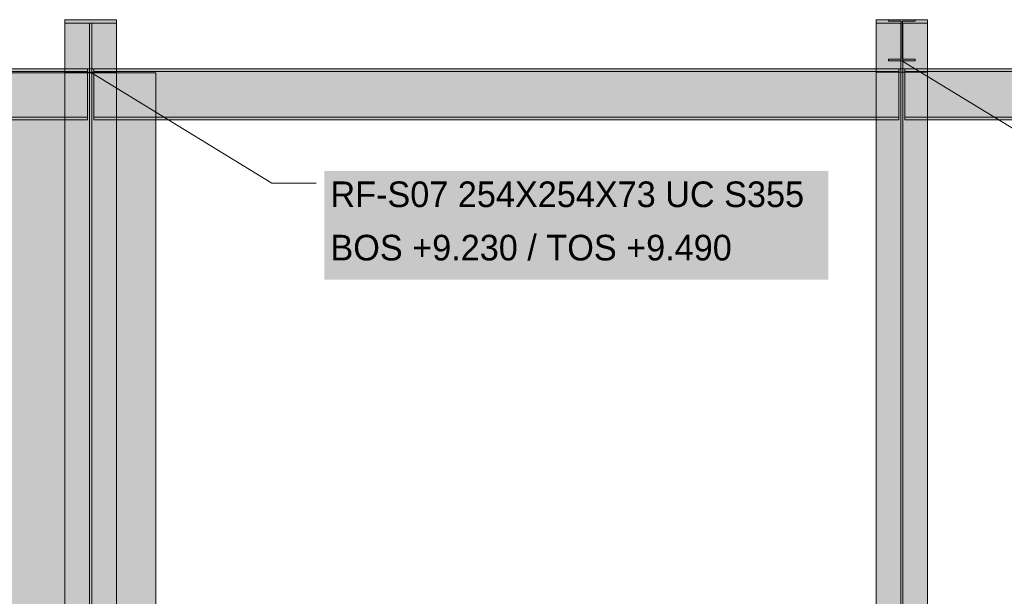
# Model space of a CAD drawing. Header units: millimetres. Extents: x -22841 to 4859, y -11012 to 16470.
# Tile 14 of 29: x -11393 to -6507, y 6630 to 9490. Entities that reach past the tile are written whole.
import ezdxf

# ---------------------------------------------------------------- set-up
doc = ezdxf.new("R2010")
doc.units = ezdxf.units.MM
for name, color, linetype in [('FILL-INK', 7, 'Continuous'), ('FILL-STEEL', 7, 'Continuous'), ('FILL-WHITE', 7, 'Continuous'), ('LINE-CORE', 7, 'Continuous'), ('LINE-INK', 7, 'Continuous'), ('TEXT-INK', 7, 'Continuous')]:
    doc.layers.add(name, color=color, linetype=linetype)

msp = doc.modelspace()

# ---------------------------------------------------------------- hatches: boundary and pattern name
at = {"layer": 'FILL-INK', "true_color": 0x1a1a1f}
h = msp.add_hatch(color=250, dxfattribs=at)
h.dxf.hatch_style = 1
h.paths.add_polyline_path([(-7015, 9286.8), (-6875.7, 9246.2), (-6915.4, 9181.4)])
h = msp.add_hatch(color=250, dxfattribs=at)
h.dxf.hatch_style = 1
h.paths.add_polyline_path([(-11041, 9229.7), (-10901.7, 9189.1), (-10941.4, 9124.3)])
at = {"layer": 'FILL-STEEL', "true_color": 0x0d2973}
h = msp.add_hatch(color=166, dxfattribs=at)
h.dxf.hatch_style = 1
h.paths.add_polyline_path([(-11019.5, 9229.7), (-11169.1, 9229.7), (-11169.1, 9239.8), (-11169.1, 9247), (-11118, 9247), (-11046.1, 9247), (-11046.1, 9378.8), (-11046.1, 9472.7), (-11097.4, 9472.7), (-11169.1, 9472.7), (-11169.1, 9482.8), (-11169.1, 9490), (-11062.5, 9490), (-10912.9, 9490), (-10912.9, 9479.9), (-10912.9, 9472.7), (-10964, 9472.7), (-11035.9, 9472.7), (-11035.9, 9341), (-11035.9, 9247), (-10984.6, 9247), (-10912.9, 9247), (-10912.9, 9236.9), (-10912.9, 9229.7)])
h = msp.add_hatch(color=166, dxfattribs=at)
h.dxf.hatch_style = 1
h.paths.add_polyline_path([(-7006.3, 9286.8), (-7081.6, 9286.8), (-7081.6, 9291.2), (-7081.6, 9294.6), (-7053.9, 9294.6), (-7017.9, 9294.6), (-7017.9, 9400.6), (-7017.9, 9482.2), (-7045.6, 9482.2), (-7081.6, 9482.2), (-7081.6, 9486.6), (-7081.6, 9490), (-7023.7, 9490), (-6948.4, 9490), (-6948.4, 9485.6), (-6948.4, 9482.2), (-6976.1, 9482.2), (-7012.1, 9482.2), (-7012.1, 9376.2), (-7012.1, 9294.6), (-6984.4, 9294.6), (-6948.4, 9294.6), (-6948.4, 9290.2), (-6948.4, 9286.8)])
at = {"layer": 'FILL-WHITE', "true_color": 0xffffff}
h = msp.add_hatch(color=7, dxfattribs=at)
h.dxf.hatch_style = 1
h.paths.add_polyline_path([(-11170.7, 9490.2), (-11170.7, 9490.2), (-11170.7, 9490.2), (-11169.1, 9490), (-11170.7, 9490.1)])
h = msp.add_hatch(color=7, dxfattribs=at)
h.dxf.hatch_style = 1
h.paths.add_polyline_path([(-11170.7, 9490.2), (-11170.7, 9490.2), (-11169.1, 9490)])
h = msp.add_hatch(color=7, dxfattribs=at)
h.dxf.hatch_style = 1
h.paths.add_polyline_path([(-11170.7, 9490.2), (-11170.7, 9490.2), (-11170.7, 9490.2), (-11169.1, 9490), (-11170.7, 9490.1)])
h = msp.add_hatch(color=7, dxfattribs=at)
h.dxf.hatch_style = 1
h.paths.add_polyline_path([(-11169.1, 6148.8), (-11169.1, 9490), (-10912.9, 9490), (-10912.9, 6148.8)])
h = msp.add_hatch(color=7, dxfattribs=at)
h.dxf.hatch_style = 1
h.paths.add_polyline_path([(-10912.9, 9490), (-10912.9, 9472.7), (-11035.9, 9472.7), (-11169.1, 9472.7), (-11169.1, 9490)])
h = msp.add_hatch(color=7, dxfattribs=at)
h.dxf.hatch_style = 1
h.paths.add_polyline_path([(-11169.1, 9247), (-11046.1, 9247), (-11046.1, 9472.7), (-11169.1, 9472.7), (-11169.1, 9490), (-10912.9, 9490), (-10912.9, 9472.7), (-11035.9, 9472.7), (-11035.9, 9247), (-10912.9, 9247), (-10912.9, 9229.7), (-11169.1, 9229.7)])
h = msp.add_hatch(color=7, dxfattribs=at)
h.dxf.hatch_style = 1
h.paths.add_polyline_path([(-10912.9, 9490), (-10912.9, 9472.7), (-11035.9, 9472.7), (-11035.9, 9247), (-10912.9, 9247), (-10912.9, 9229.7), (-11169.1, 9229.7), (-11169.1, 9247), (-11046.1, 9247), (-11046.1, 9472.7), (-11169.1, 9472.7), (-11169.1, 9490)])
h = msp.add_hatch(color=7, dxfattribs=at)
h.dxf.hatch_style = 1
h.paths.add_polyline_path([(-7144.7, 9490.2), (-7144.7, 9490.2), (-7144.7, 9490.2), (-7143.2, 9490), (-7144.7, 9490.1)])
h = msp.add_hatch(color=7, dxfattribs=at)
h.dxf.hatch_style = 1
h.paths.add_polyline_path([(-7144.7, 9229.6), (-7143.2, 9229.7), (-7143.2, 9247), (-7020.2, 9247), (-7020.2, 9472.7), (-7143.2, 9472.7), (-7143.2, 9490), (-7144.7, 9490.2), (-7143.2, 9490), (-6886.9, 9490), (-6886.9, 9472.7), (-7009.9, 9472.7), (-7009.9, 9247), (-6886.9, 9247), (-6886.9, 9229.7), (-7143.2, 9229.7), (-7143.2, 9229.7), (-7144.7, 9229.5), (-7144.7, 9229.5)])
h = msp.add_hatch(color=7, dxfattribs=at)
h.dxf.hatch_style = 1
h.paths.add_polyline_path([(-7143.2, 6148.8), (-7143.2, 9490), (-6886.9, 9490), (-6886.9, 6148.8)])
h = msp.add_hatch(color=7, dxfattribs=at)
h.dxf.hatch_style = 1
h.paths.add_polyline_path([(-6886.9, 9490), (-6886.9, 9472.7), (-7009.9, 9472.7), (-7143.2, 9472.7), (-7143.2, 9490)])
h = msp.add_hatch(color=7, dxfattribs=at)
h.dxf.hatch_style = 1
h.paths.add_polyline_path([(-7083.2, 9490.2), (-7083.2, 9490.2), (-7081.6, 9490), (-7083.2, 9490.1)])
h = msp.add_hatch(color=7, dxfattribs=at)
h.dxf.hatch_style = 1
h.paths.add_polyline_path([(-6948.4, 9490), (-6948.4, 9482.2), (-7012.1, 9482.2), (-7012.1, 9294.6), (-6948.4, 9294.6), (-6948.4, 9286.8), (-7081.6, 9286.8), (-7081.6, 9294.6), (-7017.9, 9294.6), (-7017.9, 9482.2), (-7081.6, 9482.2), (-7081.6, 9490)])
h = msp.add_hatch(color=7, dxfattribs=at)
h.dxf.hatch_style = 1
h.paths.add_polyline_path([(-11169.1, 6136.5), (-11169.1, 9472.7), (-11046.1, 9472.7), (-11046.1, 6136.5)])
h = msp.add_hatch(color=7, dxfattribs=at)
h.dxf.hatch_style = 1
h.paths.add_polyline_path([(-11046.1, 9247), (-11046.1, 9472.7), (-11035.9, 9472.7), (-11035.9, 9247), (-11046.1, 9247)])
h = msp.add_hatch(color=7, dxfattribs=at)
h.dxf.hatch_style = 1
h.paths.add_polyline_path([(-11035.9, 6136.5), (-11035.9, 9472.7), (-10912.9, 9472.7), (-10912.9, 6136.5)])
h = msp.add_hatch(color=7, dxfattribs=at)
h.dxf.hatch_style = 1
h.paths.add_polyline_path([(-7143.2, 6136.5), (-7143.2, 9472.7), (-7020.2, 9472.7), (-7020.2, 6136.5)])
h = msp.add_hatch(color=7, dxfattribs=at)
h.dxf.hatch_style = 1
h.paths.add_polyline_path([(-7020.2, 9472.7), (-7009.9, 9472.7), (-7009.9, 9247), (-7020.2, 9247)])
h = msp.add_hatch(color=7, dxfattribs=at)
h.dxf.hatch_style = 1
h.paths.add_polyline_path([(-7009.9, 6136.5), (-7009.9, 9472.7), (-6886.9, 9472.7), (-6886.9, 6136.5)])
h = msp.add_hatch(color=7, dxfattribs=at)
h.dxf.hatch_style = 1
h.paths.add_polyline_path([(-7083.2, 9286.6), (-7083.2, 9286.6), (-7081.6, 9286.8)])
h = msp.add_hatch(color=7, dxfattribs=at)
h.dxf.hatch_style = 1
h.paths.add_polyline_path([(-11056.1, 9247), (-11056.1, 9232.8), (-15650.9, 9232.8), (-15650.9, 9247)])
h = msp.add_hatch(color=7, dxfattribs=at)
h.dxf.hatch_style = 1
h.paths.add_polyline_path([(-15650.9, 9247), (-11056.1, 9247), (-11056.1, 9232.8), (-15650.9, 9232.8)])
h = msp.add_hatch(color=7, dxfattribs=at)
h.dxf.hatch_style = 1
h.paths.add_polyline_path([(-11169.1, 5976.9), (-11169.1, 9247), (-11046.1, 9247), (-11046.1, 5976.9), (-11169.1, 5976.9)])
h = msp.add_hatch(color=7, dxfattribs=at)
h.dxf.hatch_style = 1
h.paths.add_polyline_path([(-11169.1, 9247), (-11035.9, 9247), (-10912.9, 9247), (-10912.9, 9229.7), (-11169.1, 9229.7)])
h = msp.add_hatch(color=7, dxfattribs=at)
h.dxf.hatch_style = 1
h.paths.add_polyline_path([(-11035.9, 5976.9), (-11035.9, 9247), (-10912.9, 9247), (-10912.9, 5976.9), (-11035.9, 5976.9)])
h = msp.add_hatch(color=7, dxfattribs=at)
h.dxf.hatch_style = 1
h.paths.add_polyline_path([(-11025.9, 9247), (-7030.1, 9247), (-7030.1, 9232.8), (-11025.9, 9232.8), (-11025.9, 9247)])
h = msp.add_hatch(color=7, dxfattribs=at)
h.dxf.hatch_style = 1
h.paths.add_polyline_path([(-11025.9, 9247), (-7030.1, 9247), (-7030.1, 9247), (-7030.1, 9232.8), (-11025.9, 9232.8), (-11025.9, 9232.8)])
h = msp.add_hatch(color=7, dxfattribs=at)
h.dxf.hatch_style = 1
h.paths.add_polyline_path([(-7143.2, 9247), (-7020.2, 9247), (-7020.2, 5976.9), (-7143.2, 5976.9)])
h = msp.add_hatch(color=7, dxfattribs=at)
h.dxf.hatch_style = 1
h.paths.add_polyline_path([(-7143.2, 9247), (-7009.9, 9247), (-6886.9, 9247), (-6886.9, 9229.7), (-7143.2, 9229.7)])
h = msp.add_hatch(color=7, dxfattribs=at)
h.dxf.hatch_style = 1
h.paths.add_polyline_path([(-7009.9, 9247), (-6886.9, 9247), (-6886.9, 5976.9), (-7009.9, 5976.9)])
h = msp.add_hatch(color=7, dxfattribs=at)
h.dxf.hatch_style = 1
h.paths.add_polyline_path([(-4827.1, 9247), (-4827.1, 9232.8), (-6999.9, 9232.8), (-6999.9, 9247)])
h = msp.add_hatch(color=7, dxfattribs=at)
h.dxf.hatch_style = 1
h.paths.add_polyline_path([(-6999.9, 9247), (-4827.1, 9247), (-4827.1, 9232.8), (-6999.9, 9232.8)])
h = msp.add_hatch(color=7, dxfattribs=at)
h.dxf.hatch_style = 1
h.paths.add_polyline_path([(-18639.9, 6674.1), (-16087, 9227), (-10718, 9227), (-10718, 3350), (-12597, 3350), (-12597, 5825.5), (-13552.5, 5825.5), (-13552.5, 3350), (-18639.9, 3350)])
h.paths.add_polyline_path([(-12018, 6500), (-12018, 8900.5), (-12973.5, 8900.5), (-12973.5, 6500)], flags=0)
h = msp.add_hatch(color=7, dxfattribs=at)
h.dxf.hatch_style = 1
h.paths.add_polyline_path([(-18639.9, 6674.1), (-16087, 9227), (-10718, 9227), (-10718, 3350), (-12597, 3350), (-12597, 5825.5), (-13552.5, 5825.5), (-13552.5, 3350), (-18639.9, 3350)])
h.paths.add_polyline_path([(-12018, 6500), (-12018, 8900.5), (-12973.5, 8900.5), (-12973.5, 6500)], flags=0)
h = msp.add_hatch(color=7, dxfattribs=at)
h.dxf.hatch_style = 1
h.paths.add_polyline_path([(-11056.1, 9232.8), (-11056.1, 9007.1), (-15650.9, 9007.1), (-15650.9, 9232.8)])
h = msp.add_hatch(color=7, dxfattribs=at)
h.dxf.hatch_style = 1
h.paths.add_polyline_path([(-15650.9, 9232.8), (-11056.1, 9232.8), (-11056.1, 9007.1), (-15650.9, 9007.1)])
h = msp.add_hatch(color=7, dxfattribs=at)
h.dxf.hatch_style = 1
h.paths.add_polyline_path([(-11170.7, 9229.6), (-11169.1, 9229.7), (-11170.7, 9229.5), (-11170.7, 9229.5), (-11170.7, 9229.5)])
h = msp.add_hatch(color=7, dxfattribs=at)
h.dxf.hatch_style = 1
h.paths.add_polyline_path([(-11170.7, 9229.6), (-11169.1, 9229.7), (-11170.7, 9229.5), (-11170.7, 9229.5), (-11170.7, 9229.5)])
h = msp.add_hatch(color=7, dxfattribs=at)
h.dxf.hatch_style = 1
h.paths.add_polyline_path([(-11170.7, 9229.5), (-11170.7, 9229.5), (-11169.1, 9229.7)])
h = msp.add_hatch(color=7, dxfattribs=at)
h.dxf.hatch_style = 1
h.paths.add_polyline_path([(-11169.1, 9229.7), (-10912.9, 9229.7), (-10912.9, 5964.7), (-11169.1, 5964.7)])
h = msp.add_hatch(color=7, dxfattribs=at)
h.dxf.hatch_style = 1
h.paths.add_polyline_path([(-7030.1, 9232.8), (-7030.1, 9007.1), (-11025.9, 9007.1), (-11025.9, 9232.8)])
h = msp.add_hatch(color=7, dxfattribs=at)
h.dxf.hatch_style = 1
h.paths.add_polyline_path([(-11025.9, 9232.8), (-7030.1, 9232.8), (-7030.1, 9007.1), (-11025.9, 9007.1)])
h = msp.add_hatch(color=7, dxfattribs=at)
h.dxf.hatch_style = 1
h.paths.add_polyline_path([(-7144.7, 9229.6), (-7143.2, 9229.7), (-7144.7, 9229.5), (-7144.7, 9229.5), (-7144.7, 9229.5)])
h = msp.add_hatch(color=7, dxfattribs=at)
h.dxf.hatch_style = 1
h.paths.add_polyline_path([(-7143.2, 5964.7), (-7143.2, 9229.7), (-6886.9, 9229.7), (-6886.9, 5964.7), (-7143.2, 5964.7)])
h = msp.add_hatch(color=7, dxfattribs=at)
h.dxf.hatch_style = 1
h.paths.add_polyline_path([(-4827.1, 9232.8), (-4827.1, 9007.1), (-6999.9, 9007.1), (-6999.9, 9232.8)])
h = msp.add_hatch(color=7, dxfattribs=at)
h.dxf.hatch_style = 1
h.paths.add_polyline_path([(-6999.9, 9232.8), (-4827.1, 9232.8), (-4827.1, 9007.1), (-6999.9, 9007.1)])
h = msp.add_hatch(color=7, dxfattribs=at)
h.dxf.hatch_style = 1
h.paths.add_polyline_path([(-11056.1, 9007.1), (-11056.1, 8992.9), (-15650.9, 8992.9), (-15650.9, 9007.1)])
h = msp.add_hatch(color=7, dxfattribs=at)
h.dxf.hatch_style = 1
h.paths.add_polyline_path([(-15650.9, 9007.1), (-11056.1, 9007.1), (-11056.1, 8992.9), (-15650.9, 8992.9)])
h = msp.add_hatch(color=7, dxfattribs=at)
h.dxf.hatch_style = 1
h.paths.add_polyline_path([(-11025.9, 9007.1), (-7030.1, 9007.1), (-7030.1, 8992.9), (-11025.9, 8992.9), (-11025.9, 9007.1)])
h = msp.add_hatch(color=7, dxfattribs=at)
h.dxf.hatch_style = 1
h.paths.add_polyline_path([(-11025.9, 9007.1), (-7030.1, 9007.1), (-7030.1, 9007.1), (-7030.1, 8992.9), (-11025.9, 8992.9), (-11025.9, 8992.9)])
h = msp.add_hatch(color=7, dxfattribs=at)
h.dxf.hatch_style = 1
h.paths.add_polyline_path([(-4827.1, 9007.1), (-4827.1, 8992.9), (-6999.9, 8992.9), (-6999.9, 9007.1)])
h = msp.add_hatch(color=7, dxfattribs=at)
h.dxf.hatch_style = 1
h.paths.add_polyline_path([(-6999.9, 9007.1), (-4827.1, 9007.1), (-4827.1, 8992.9), (-6999.9, 8992.9)])
h = msp.add_hatch(color=7, dxfattribs=at)
h.dxf.hatch_style = 1
h.paths.add_polyline_path([(-9881, 8200.5), (-7379.8, 8200.5), (-7379.8, 8739.7), (-9881, 8739.7)])

# ---------------------------------------------------------------- linework, layer by layer
at = {"layer": 'LINE-CORE', "lineweight": 5}
for points in [[(-11170.7, 9490.2), (-11170.7, 9490.2), (-11170.7, 9490.2), (-11169.1, 9490), (-11170.7, 9490.1)], [(-11170.7, 9490.2), (-11170.7, 9490.2), (-11169.1, 9490)], [(-11170.7, 9490.2), (-11170.7, 9490.2), (-11170.7, 9490.2), (-11169.1, 9490), (-11170.7, 9490.1)], [(-11169.1, 6148.8), (-11169.1, 9490), (-10912.9, 9490), (-10912.9, 9490), (-10912.9, 6148.8), (-11169.1, 6148.8)], [(-10912.9, 9490), (-10912.9, 9472.7), (-11035.9, 9472.7), (-11169.1, 9472.7), (-11169.1, 9490)], [(-11169.1, 9247), (-11046.1, 9247), (-11046.1, 9472.7), (-11169.1, 9472.7), (-11169.1, 9490), (-10912.9, 9490), (-10912.9, 9472.7), (-11035.9, 9472.7), (-11035.9, 9247), (-10912.9, 9247), (-10912.9, 9229.7), (-11169.1, 9229.7)], [(-10912.9, 9490), (-10912.9, 9472.7), (-11035.9, 9472.7), (-11035.9, 9247), (-10912.9, 9247), (-10912.9, 9229.7), (-11169.1, 9229.7), (-11169.1, 9247), (-11046.1, 9247), (-11046.1, 9472.7), (-11169.1, 9472.7), (-11169.1, 9490)], [(-7144.7, 9490.2), (-7144.7, 9490.2), (-7144.7, 9490.2), (-7143.2, 9490), (-7144.7, 9490.1)], [(-7144.7, 9229.6), (-7143.2, 9229.7), (-7143.2, 9247), (-7020.2, 9247), (-7020.2, 9472.7), (-7143.2, 9472.7), (-7143.2, 9490), (-7144.7, 9490.2), (-7143.2, 9490), (-7143.2, 9490), (-6886.9, 9490), (-6886.9, 9490), (-6886.9, 9472.7), (-7009.9, 9472.7), (-7009.9, 9247), (-6886.9, 9247), (-6886.9, 9247), (-6886.9, 9229.7), (-7143.2, 9229.7), (-7143.2, 9229.7), (-7144.7, 9229.5), (-7144.7, 9229.5)], [(-7143.2, 6148.8), (-7143.2, 9490), (-6886.9, 9490), (-6886.9, 9490), (-6886.9, 6148.8), (-7143.2, 6148.8)], [(-6886.9, 9490), (-6886.9, 9472.7), (-7009.9, 9472.7), (-7143.2, 9472.7), (-7143.2, 9490)], [(-7083.2, 9490.2), (-7083.2, 9490.2), (-7081.6, 9490), (-7083.2, 9490.1)], [(-6948.4, 9490), (-6948.4, 9482.2), (-7012.1, 9482.2), (-7012.1, 9294.6), (-6948.4, 9294.6), (-6948.4, 9286.8), (-7081.6, 9286.8), (-7081.6, 9294.6), (-7017.9, 9294.6), (-7017.9, 9482.2), (-7081.6, 9482.2), (-7081.6, 9490)], [(-11169.1, 6136.5), (-11169.1, 9472.7), (-11046.1, 9472.7), (-11046.1, 9472.7), (-11046.1, 6136.5), (-11169.1, 6136.5)], [(-11046.1, 9247), (-11046.1, 9247), (-11046.1, 9472.7), (-11046.1, 9472.7), (-11046.1, 9472.7), (-11046.1, 9472.7), (-11035.9, 9472.7), (-11035.9, 9472.7), (-11035.9, 9472.7), (-11035.9, 9472.7), (-11035.9, 9247), (-11035.9, 9247), (-11035.9, 9247), (-11035.9, 9247), (-11046.1, 9247), (-11046.1, 9247)], [(-11035.9, 6136.5), (-11035.9, 9472.7), (-10912.9, 9472.7), (-10912.9, 9472.7), (-10912.9, 6136.5), (-11035.9, 6136.5)], [(-7143.2, 6136.5), (-7143.2, 9472.7), (-7020.2, 9472.7), (-7020.2, 9472.7), (-7020.2, 6136.5), (-7143.2, 6136.5)], [(-7020.2, 9472.7), (-7009.9, 9472.7), (-7009.9, 9247), (-7020.2, 9247)], [(-7009.9, 6136.5), (-7009.9, 9472.7), (-6886.9, 9472.7), (-6886.9, 9472.7), (-6886.9, 6136.5), (-7009.9, 6136.5)], [(-7083.2, 9286.6), (-7083.2, 9286.6), (-7081.6, 9286.8)], [(-11056.1, 9247), (-11056.1, 9232.8), (-15650.9, 9232.8), (-15650.9, 9247)], [(-15650.9, 9247), (-11056.1, 9247), (-11056.1, 9232.8), (-15650.9, 9232.8)], [(-11169.1, 5976.9), (-11169.1, 5976.9), (-11169.1, 9247), (-11046.1, 9247), (-11046.1, 9247), (-11046.1, 9247), (-11046.1, 9247), (-11046.1, 5976.9), (-11169.1, 5976.9), (-11169.1, 5976.9)], [(-11169.1, 9247), (-11035.9, 9247), (-10912.9, 9247), (-10912.9, 9229.7), (-11169.1, 9229.7)], [(-11035.9, 5976.9), (-11035.9, 5976.9), (-11035.9, 9247), (-10912.9, 9247), (-10912.9, 9247), (-10912.9, 9247), (-10912.9, 9247), (-10912.9, 5976.9), (-11035.9, 5976.9), (-11035.9, 5976.9)], [(-11025.9, 9247), (-7030.1, 9247), (-7030.1, 9232.8), (-11025.9, 9232.8), (-11025.9, 9247)], [(-11025.9, 9247), (-7030.1, 9247), (-7030.1, 9247), (-7030.1, 9232.8), (-11025.9, 9232.8), (-11025.9, 9232.8)], [(-7143.2, 9247), (-7020.2, 9247), (-7020.2, 5976.9), (-7143.2, 5976.9)], [(-7143.2, 9247), (-7009.9, 9247), (-6886.9, 9247), (-6886.9, 9229.7), (-7143.2, 9229.7)], [(-7009.9, 9247), (-6886.9, 9247), (-6886.9, 5976.9), (-7009.9, 5976.9)], [(-4827.1, 9247), (-4827.1, 9232.8), (-6999.9, 9232.8), (-6999.9, 9247)], [(-6999.9, 9247), (-4827.1, 9247), (-4827.1, 9232.8), (-6999.9, 9232.8)], [(-18639.9, 6674.1), (-16087, 9227), (-10718, 9227), (-10718, 3350), (-12597, 3350), (-12597, 5825.5), (-13552.5, 5825.5), (-13552.5, 3350), (-18639.9, 3350)], [(-18639.9, 6674.1), (-16087, 9227), (-10718, 9227), (-10718, 3350), (-12597, 3350), (-12597, 5825.5), (-13552.5, 5825.5), (-13552.5, 3350), (-18639.9, 3350)], [(-11056.1, 9232.8), (-11056.1, 9007.1), (-15650.9, 9007.1), (-15650.9, 9232.8)], [(-15650.9, 9232.8), (-11056.1, 9232.8), (-11056.1, 9007.1), (-15650.9, 9007.1)], [(-11170.7, 9229.6), (-11169.1, 9229.7), (-11170.7, 9229.5), (-11170.7, 9229.5), (-11170.7, 9229.5)], [(-11170.7, 9229.6), (-11169.1, 9229.7), (-11170.7, 9229.5), (-11170.7, 9229.5), (-11170.7, 9229.5)], [(-11170.7, 9229.5), (-11170.7, 9229.5), (-11169.1, 9229.7)], [(-11169.1, 9229.7), (-10912.9, 9229.7), (-10912.9, 5964.7), (-11169.1, 5964.7)], [(-7030.1, 9232.8), (-7030.1, 9007.1), (-11025.9, 9007.1), (-11025.9, 9232.8)], [(-11025.9, 9232.8), (-7030.1, 9232.8), (-7030.1, 9007.1), (-11025.9, 9007.1)], [(-7144.7, 9229.6), (-7143.2, 9229.7), (-7144.7, 9229.5), (-7144.7, 9229.5), (-7144.7, 9229.5)], [(-7143.2, 5964.7), (-7143.2, 5964.7), (-7143.2, 9229.7), (-6886.9, 9229.7), (-6886.9, 5964.7), (-7143.2, 5964.7), (-7143.2, 5964.7)], [(-4827.1, 9232.8), (-4827.1, 9007.1), (-6999.9, 9007.1), (-6999.9, 9232.8)], [(-6999.9, 9232.8), (-4827.1, 9232.8), (-4827.1, 9007.1), (-6999.9, 9007.1)], [(-11056.1, 9007.1), (-11056.1, 8992.9), (-15650.9, 8992.9), (-15650.9, 9007.1)], [(-15650.9, 9007.1), (-11056.1, 9007.1), (-11056.1, 8992.9), (-15650.9, 8992.9)], [(-11025.9, 9007.1), (-7030.1, 9007.1), (-7030.1, 8992.9), (-11025.9, 8992.9), (-11025.9, 9007.1)], [(-11025.9, 9007.1), (-7030.1, 9007.1), (-7030.1, 9007.1), (-7030.1, 8992.9), (-11025.9, 8992.9), (-11025.9, 8992.9)], [(-4827.1, 9007.1), (-4827.1, 8992.9), (-6999.9, 8992.9), (-6999.9, 9007.1)], [(-6999.9, 9007.1), (-4827.1, 9007.1), (-4827.1, 8992.9), (-6999.9, 8992.9)]]:
    msp.add_lwpolyline(points, close=True, dxfattribs=at)
at = {"layer": 'LINE-INK', "lineweight": 5}
for p, q in [((-7015, 9286.8), (-6115, 8736.8)), ((-11041, 9229.7), (-10141, 8679.7)), ((-10141, 8679.7), (-9921, 8679.7))]:
    msp.add_line(p, q, dxfattribs=at)
for points in [[(-11019.5, 9229.7), (-11169.1, 9229.7), (-11169.1, 9239.8), (-11169.1, 9247), (-11118, 9247), (-11046.1, 9247), (-11046.1, 9378.8), (-11046.1, 9472.7), (-11097.4, 9472.7), (-11169.1, 9472.7), (-11169.1, 9482.8), (-11169.1, 9490), (-11062.5, 9490), (-10912.9, 9490), (-10912.9, 9479.9), (-10912.9, 9472.7), (-10964, 9472.7), (-11035.9, 9472.7), (-11035.9, 9341), (-11035.9, 9247), (-10984.6, 9247), (-10912.9, 9247), (-10912.9, 9236.9), (-10912.9, 9229.7)], [(-7006.3, 9286.8), (-7081.6, 9286.8), (-7081.6, 9291.2), (-7081.6, 9294.6), (-7053.9, 9294.6), (-7017.9, 9294.6), (-7017.9, 9400.6), (-7017.9, 9482.2), (-7045.6, 9482.2), (-7081.6, 9482.2), (-7081.6, 9486.6), (-7081.6, 9490), (-7023.7, 9490), (-6948.4, 9490), (-6948.4, 9485.6), (-6948.4, 9482.2), (-6976.1, 9482.2), (-7012.1, 9482.2), (-7012.1, 9376.2), (-7012.1, 9294.6), (-6984.4, 9294.6), (-6948.4, 9294.6), (-6948.4, 9290.2), (-6948.4, 9286.8)]]:
    msp.add_lwpolyline(points, close=True, dxfattribs=at)

# ---------------------------------------------------------------- texts
at = {"layer": 'TEXT-INK'}
for s, p in [('RF-S07 254X254X73 UC S355', (-9851, 8560.6)), ('BOS +9.230 / TOS +9.490', (-9851, 8296))]:
    msp.add_text(s, height=127, dxfattribs=at).set_placement(p)

doc.saveas('drawing.dxf')
